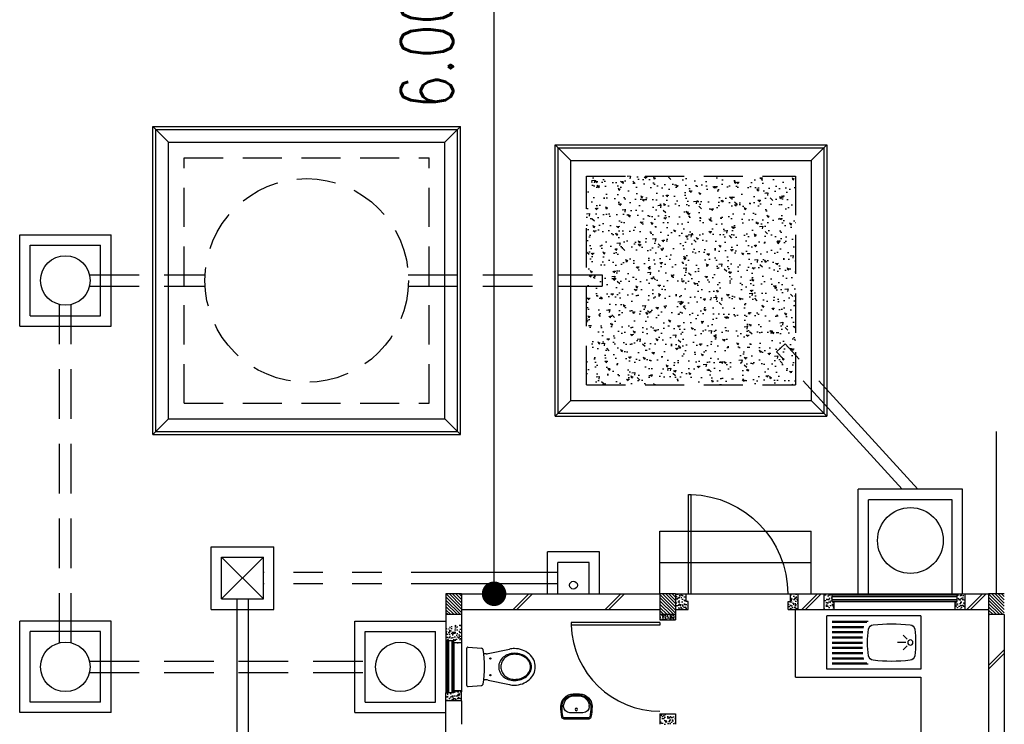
# Model space of a CAD drawing. Header units: millimetres. Extents: x 301 to 1479, y 491 to 1341.
# Tile 112 of 256: x 370.45 to 379.89, y 642.52 to 649.27. Entities that reach past the tile are written whole.
import ezdxf

# ---------------------------------------------------------------- set-up
doc = ezdxf.new("R2010")
doc.units = ezdxf.units.MM
doc.header["$LTSCALE"] = 1.5
doc.header["$MEASUREMENT"] = 0
for name, pattern in [('HIDDEN', [0.375, 0.25, -0.125]), ('HIDDEN2', [4.7625, 3.175, -1.5875]), ('PHANTOM2', [1.25, 0.625, -0.125, 0.125, -0.125, 0.125, -0.125])]:
    doc.linetypes.add(name, pattern=pattern)
for name, color, linetype in [('AP&SA', 254, 'HIDDEN'), ('Blk', 7, 'Continuous'), ('Block', 46, 'Continuous'), ('Boundary Wall', 64, 'Continuous'), ('BWCN', 4, 'Continuous'), ('DIM', 6, 'Continuous'), ('DOOR', 3, 'Continuous'), ('Ele', 8, 'Continuous'), ('HATCH', 7, 'Continuous'), ('Hatch Aggregate', 252, 'Continuous'), ('Hatch Col. C1 GF Ext.', 84, 'Continuous'), ('Hatch Stub Col', 251, 'Continuous'), ('Kerb', 251, 'Continuous'), ('P. Grease Trap', 64, 'Continuous'), ('P. Septic tank', 2, 'Continuous'), ('P. Sewr Manhole', 49, 'Continuous'), ('PVC Pipe 110', 69, 'Continuous'), ('PVC RWP 75', 77, 'Continuous'), ('PVC Sewer Pipe 110', 24, 'Continuous'), ('SANIT', 8, 'Continuous'), ('WINDOW', 1, 'Continuous')]:
    doc.layers.add(name, color=color, linetype=linetype)
doc.styles.add('RS1', font='romans.shx', dxfattribs={"width": 0.75, "height": 0.5})
doc.dimstyles.new('Souillac5', dxfattribs={"dimscale": 0.5, "dimtxt": 0.5, "dimasz": 0.47, "dimexe": 0, "dimexo": 1, "dimgap": 0.5, "dimtad": 1, "dimzin": 0, "dimdsep": 46, "dimtxsty": 'RS1', "dimblk": 'DOT', "dimcen": 3, "dimse1": 1, "dimse2": 1, "dimclrd": 6, "dimclre": 6, "dimclrt": 7, "dimaunit": 1, "dimadec": 0, "dimazin": 0, "dimtfac": 1, "dimtofl": 0, "dimtmove": 1, "dimatfit": 3, "dimfxl": 1, "dimtolj": 1, "dimtzin": 0, "dimlwe": -1, "dimarcsym": 0})
pattern_1 = [(50, (427.129014, 162.062746), (0.071726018, -0.0062752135), [0.0075, -0.0825]), (355, (427.129014, 162.062746), (-0.013875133, 0.075219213), [0.006, -0.066]), (100.451444, (427.13499, 162.06222), (0.057850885, 0.068943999), [0.006374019, -0.070114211]), (46.1842, (427.12901, 162.08275), (0.106724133, -0.016551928), [0.01125, -0.12375]), (96.635635, (427.13791, 162.08137), (0.093466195, 0.09741186), [0.009561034, -0.105171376]), (351.184164, (427.12901, 162.08275), (0.093466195, 0.09741186), [0.009, -0.099]), (21, (427.139014, 162.077746), (0.059690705, -0.040261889), [0.0075, -0.0825]), (326, (427.139014, 162.077746), (0.024331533, 0.072515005), [0.006, -0.066]), (71.451445, (427.14399, 162.07439), (0.084022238, 0.032253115), [0.006374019, -0.070114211]), (37.5, (427.129014, 162.062746), (0.0012159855, 0.0332893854), [0, -0.0652, 0, -0.067, 0, -0.06625]), (7.5, (427.129014, 162.062746), (0.0263069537, 0.0394411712), [0, -0.0382, 0, -0.0637, 0, -0.02525]), (327.5, (427.106714, 162.062746), (0.0533822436, -0.0022554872), [0, -0.025, 0, -0.078, 0, -0.1035]), (317.5, (427.096714, 162.062746), (0.058318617, 0.010010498), [0, -0.0325, 0, -0.0518, 0, -0.0735])]
pattern_2 = [(315, (448.28546, 157.028336), (0.0154679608, 0.0154679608), [])]
pattern_3 = [(50, (427.229014, 162.212746), (0.071726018, -0.0062752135), [0.0075, -0.0825]), (355, (427.229014, 162.212746), (-0.013875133, 0.075219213), [0.006, -0.066]), (100.451444, (427.23499, 162.21222), (0.057850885, 0.068943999), [0.006374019, -0.070114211]), (46.1842, (427.22901, 162.23275), (0.106724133, -0.016551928), [0.01125, -0.12375]), (96.635635, (427.23791, 162.23137), (0.093466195, 0.09741186), [0.009561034, -0.105171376]), (351.184164, (427.22901, 162.23275), (0.093466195, 0.09741186), [0.009, -0.099]), (21, (427.239014, 162.227746), (0.059690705, -0.040261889), [0.0075, -0.0825]), (326, (427.239014, 162.227746), (0.024331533, 0.072515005), [0.006, -0.066]), (71.451445, (427.24399, 162.22439), (0.084022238, 0.032253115), [0.006374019, -0.070114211]), (37.5, (427.229014, 162.212746), (0.0012159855, 0.0332893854), [0, -0.0652, 0, -0.067, 0, -0.06625]), (7.5, (427.229014, 162.212746), (0.0263069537, 0.0394411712), [0, -0.0382, 0, -0.0637, 0, -0.02525]), (327.5, (427.206714, 162.212746), (0.0533822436, -0.0022554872), [0, -0.025, 0, -0.078, 0, -0.1035]), (317.5, (427.196714, 162.212746), (0.058318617, 0.010010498), [0, -0.0325, 0, -0.0518, 0, -0.0735])]

# ---------------------------------------------------------------- blocks, each defined once
blk = doc.blocks.new('SSBSD90')
at = {"layer": 'Ele'}
for p, q in [((-900, 510), (0, 510)), ((-900, 510), (-900, 0)), ((0, 0), (0, 510)), ((-50, 460), (-395.5, 460)), ((-50, 450), (-382.1, 450)), ((-50, 410), (-354.7, 410)), ((-50, 400), (-351.5, 400)), ((-768.2, 286.8), (-729.3, 325.7)), ((-50, 360), (-345.7, 360)), ((-50, 350), (-344.7, 350)), ((-50, 310), (-341.6, 310)), ((-50, 300), (-341, 300)), ((-768.2, 223.2), (-729.3, 184.3)), ((-755, 255), (-675, 255)), ((-50, 200), (-341.6, 200)), ((-50, 210), (-341, 210)), ((-50, 260), (-340, 260)), ((-50, 250), (-340, 250)), ((-50, 100), (-354.7, 100)), ((-50, 110), (-351.5, 110)), ((-50, 150), (-345.7, 150)), ((-50, 160), (-344.7, 160)), ((-900, 0), (0, 0)), ((-50, 50), (-395.5, 50)), ((-50, 60), (-382.1, 60))]:
    blk.add_line(p, q, dxfattribs=at)
blk.add_circle((-800, 255), 25, dxfattribs=at)
for centre, radius, start, end in [((65, 255), 915, 172.01642, 187.98358), ((-791.6, 375.1), 50, 96.57699, 172.01642), ((-620, -1113.3), 1548.3, 83.42301, 96.57699), ((-448.4, 375.1), 50, 7.98358, 83.42301), ((-1305, 255), 915, 352.01642, 7.98358), ((-791.6, 134.9), 50, 187.98358, 263.42301), ((-448.4, 134.9), 50, 276.57699, 352.01642), ((-620, 1623.3), 1548.3, 263.42301, 276.57699)]:
    blk.add_arc(centre, radius, start, end, dxfattribs=at)
blk = doc.blocks.new('WC')
at = {"layer": 'SANIT'}
for p, q in [((-179.1, 0), (179.1, 0)), ((-189, -10.9), (-177.5, -141.5)), ((189, -10.9), (177.5, -141.5)), ((-125, -184.5), (-125, -161.4)), ((125, -184.5), (125, -161.4)), ((-127.2, -205.2), (-170.1, -407.8)), ((127.2, -205.2), (170.1, -407.8))]:
    blk.add_line(p, q, dxfattribs=at)
for points in [[(130, -455, 0.086378), (119.8, -396.7, 0.092622), (91.9, -348.9, 0.103078), (48.8, -316.1, 0.111925), (0, -305, 0.111925), (-48.8, -316.1, 0.103078), (-91.9, -348.9, 0.092622), (-119.8, -396.7, 0.086378), (-130, -455, 0.086378)], [(120, -455, 0.091554), (110.7, -404.8, 0.095342), (84.9, -363.1, 0.101238), (45.4, -334.7, 0.105842), (0, -325, 0.105842), (-45.4, -334.7, 0.101238), (-84.9, -363.1, 0.095342), (-110.7, -404.8, 0.091554), (-120, -455, 0.091554)], [(-175, -455, 0.087147), (-161.4, -532.7, 0.093047), (-123.7, -596.4, 0.102819), (-65.8, -640.2, 0.110985), (0, -655, 0.110985), (65.8, -640.2, 0.102819), (123.7, -596.4, 0.093047), (161.4, -532.7, 0.087147), (175, -455, 0.052217), (170.1, -407.8, 0.093047)], [(-170.1, -407.8, 0.052217), (-175, -455, 0.087147)], [(-130, -455, 0.079027), (-119.7, -519.8, 0.088191), (-91.9, -571.7, 0.105253), (-48.1, -608.1, 0.121599), (0, -620, 0.121599), (48.1, -608.1, 0.105253), (91.9, -571.7, 0.088191), (119.7, -519.8, 0.079027), (130, -455, 0.079027)], [(-120, -455, 0.077736), (-110.5, -515.9, 0.087342), (-84.9, -564.6, 0.105569), (-44.3, -598.9, 0.12344), (0, -610, 0.12344), (44.3, -598.9, 0.105569), (84.9, -564.6, 0.087342), (110.5, -515.9, 0.077736), (120, -455, 0.077736)]]:
    blk.add_lwpolyline(points, format="xyb", dxfattribs=at)
for centre in [(-80, -225), (80, -225)]:
    blk.add_circle(centre, 6, dxfattribs=at)
for centre, radius, start, end in [((-179.1, -10), 10, 90, 185.04245), ((179.1, -10), 10, 354.95755, 90), ((-162.6, -140.2), 15, 185.04245, 259.60796), ((0, 746.3), 916.3, 259.60796, 280.39204), ((-225, -184.5), 100, 348.04369, 0), ((225, -184.5), 100, 180, 191.95631), ((162.6, -140.2), 15, 280.39204, 354.95755)]:
    blk.add_arc(centre, radius, start, end, dxfattribs=at)
blk = doc.blocks.new('Wh1')
at = {"layer": 'SANIT'}
for p, q in [((197, 0), (-197, 0)), ((197, -20), (-197, -20)), ((105, -100), (-105, -100)), ((-205, -200), (-205, -217)), ((205, -200), (205, -217)), ((50, -380), (-50, -380)), ((50, -400), (-50, -400)), ((-30, -373), (30, -373))]:
    blk.add_line(p, q, dxfattribs=at)
blk.add_circle((0, -154), 20, dxfattribs=at)
for centre, radius, start, end in [((0, -200), 250, 180, 180), ((0, -200), 250, 0, 0), ((-197, -35), 35, 90, 167.7776), ((197, -35), 35, 12.2224, 90), ((567, -201), 817, 167.7776, 179.9598), ((567, -201), 797, 167.7776, 179.9598), ((-197, -35), 15, 90, 167.7776), ((-105, -200), 100, 90, 180), ((105, -200), 100, 0, 90), ((197, -35), 15, 12.2224, 90), ((-567, -201), 797, 0.0402, 12.2224), ((-567, -201), 817, 0.0402, 12.2224), ((-50, -200), 200, 180, 270), ((-50, -200), 180, 180, 270), ((-30, -197), 176, 186.7076, 270.013), ((30, -197), 176, 269.987, 353.2924), ((50, -200), 180, 270, 0), ((50, -200), 200, 270, 0)]:
    blk.add_arc(centre, radius, start, end, dxfattribs=at)
blk = doc.blocks.new('Dr900')
at = {"layer": 'DOOR'}
for p, q in [((-50, 0), (-50, 850)), ((-25, 850), (-50, 850)), ((-25, 0), (-25, 850)), ((-25, 0), (-50, 0))]:
    blk.add_line(p, q, dxfattribs=at)
blk.add_arc((-24.3, -0.3), 850.7, 91.72797, 179.98222, dxfattribs=at)
blk = doc.blocks.new('Dr1000')
at = {"layer": 'DOOR'}
for p, q in [((-50, 0), (-50, 950)), ((-25, 950), (-50, 950)), ((-25, 0), (-25, 950)), ((-25, 0), (-50, 0))]:
    blk.add_line(p, q, dxfattribs=at)
blk.add_arc((-24.4, -0.2), 950.6, 91.54201, 179.98579, dxfattribs=at)
blk = doc.blocks.new('SSSU-D1')
at = {"layer": 'Hatch Aggregate'}
h = blk.add_hatch(dxfattribs=at)
h.set_pattern_fill('AR-CONC', color=256, scale=0.03, angle=90)
h.set_pattern_definition([(140, (33579.427, -774173.30486), (0.018825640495, 0.21517805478), [0.0225, -0.2475]), (85, (33579.427, -774173.30486), (-0.22565764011, -0.041625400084), [0.018, -0.198]), (190.45144446, (33579.42857, -774173.28693), (-0.20683199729, 0.17355265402), [0.0191220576, -0.2103426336]), (136.1842, (33579.367, -774173.30486), (0.04965578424, 0.3201723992), [0.03375, -0.37125]), (186.63563549, (33579.37114, -774173.27818), (-0.29223558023, 0.2803985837), [0.0286831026, -0.315514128]), (81.18416399, (33579.367, -774173.30486), (-0.29223558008, 0.28039858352), [0.027, -0.2970000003]), (111, (33579.382, -774173.27486), (0.1207856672, 0.179072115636), [0.0225, -0.2475]), (56, (33579.382, -774173.27486), (-0.217545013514, 0.072994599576), [0.018, -0.198]), (161.45144474, (33579.39207, -774173.25994), (-0.09675934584, 0.25206671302), [0.019122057, -0.2103426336]), (127.5, (33579.427, -774173.304864), (-0.0998681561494, 0.003647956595), [0, -0.1956, 0, -0.201, 0, -0.19875]), (97.5, (33579.427, -774173.30486), (-0.118323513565, 0.078920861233), [0, -0.1146, 0, -0.1911, 0, -0.07575]), (57.5, (33579.427, -774173.371764), (0.00676646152, 0.160146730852), [0, -0.075, 0, -0.234, 0, -0.3105]), (47.5, (33579.427, -774173.40176), (-0.0300314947, 0.174955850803), [0, -0.0975, 0, -0.1554, 0, -0.2205])])
h.paths.add_polyline_path([(4.45, 11.8), (2.445, 11.8), (2.445, 9.8), (4.45, 9.8)])
at = {"layer": 'Hatch Col. C1 GF Ext.'}
h = blk.add_hatch(dxfattribs=at)
h.set_pattern_fill('ANSI31', color=256, scale=0.175, angle=-90)
h.set_pattern_definition(pattern_2)
h.paths.add_polyline_path([(1.1, 7.6), (1.25, 7.6), (1.25, 7.8), (1.1, 7.8)])
h = blk.add_hatch(dxfattribs=at)
h.set_pattern_fill('ANSI31', color=256, scale=0.175, angle=-90)
h.set_pattern_definition(pattern_2)
h.paths.add_polyline_path([(3.15, 7.6), (3.3, 7.6), (3.3, 7.8), (3.15, 7.8)])
h = blk.add_hatch(dxfattribs=at)
h.set_pattern_fill('ANSI31', color=256, scale=0.175, angle=-90)
h.set_pattern_definition(pattern_2)
h.paths.add_polyline_path([(6.3, 7.6), (6.45, 7.6), (6.45, 7.8), (6.3, 7.8)])
at = {"layer": 'Hatch Stub Col', "linetype": 'ByBlock'}
h = blk.add_hatch(dxfattribs=at)
h.set_pattern_fill('AR-CONC', color=256, scale=0.01, angle=720)
h.set_pattern_definition([(50, (427.129014, 162.212746), (0.071726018, -0.0062752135), [0.0075, -0.0825]), (355, (427.129014, 162.212746), (-0.013875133, 0.075219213), [0.006, -0.066]), (100.451444, (427.13499, 162.21222), (0.057850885, 0.068943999), [0.006374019, -0.070114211]), (46.1842, (427.12901, 162.23275), (0.106724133, -0.016551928), [0.01125, -0.12375]), (96.635635, (427.13791, 162.23137), (0.093466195, 0.09741186), [0.009561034, -0.105171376]), (351.184164, (427.12901, 162.23275), (0.093466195, 0.09741186), [0.009, -0.099]), (21, (427.139014, 162.227746), (0.059690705, -0.040261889), [0.0075, -0.0825]), (326, (427.139014, 162.227746), (0.024331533, 0.072515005), [0.006, -0.066]), (71.451445, (427.14399, 162.22439), (0.084022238, 0.032253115), [0.006374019, -0.070114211]), (37.5, (427.129014, 162.212746), (0.0012159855, 0.0332893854), [0, -0.0652, 0, -0.067, 0, -0.06625]), (7.5, (427.129014, 162.212746), (0.0263069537, 0.0394411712), [0, -0.0382, 0, -0.0637, 0, -0.02525]), (327.5, (427.106714, 162.212746), (0.0533822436, -0.0022554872), [0, -0.025, 0, -0.078, 0, -0.1035]), (317.5, (427.096714, 162.212746), (0.058318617, 0.010010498), [0, -0.0325, 0, -0.0518, 0, -0.0735])])
h.paths.add_polyline_path([(3.4, 7.8), (3.3, 7.8), (3.3, 7.65), (3.42, 7.65), (3.42, 7.725), (3.4, 7.725)])
h = blk.add_hatch(dxfattribs=at)
h.set_pattern_fill('AR-CONC', color=256, scale=0.01, angle=720)
h.set_pattern_definition([(50, (427.279014, 162.212746), (0.071726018, -0.0062752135), [0.0075, -0.0825]), (355, (427.279014, 162.212746), (-0.013875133, 0.075219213), [0.006, -0.066]), (100.451444, (427.28499, 162.21222), (0.057850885, 0.068943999), [0.006374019, -0.070114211]), (46.1842, (427.27901, 162.23275), (0.106724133, -0.016551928), [0.01125, -0.12375]), (96.635635, (427.28791, 162.23137), (0.093466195, 0.09741186), [0.009561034, -0.105171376]), (351.184164, (427.27901, 162.23275), (0.093466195, 0.09741186), [0.009, -0.099]), (21, (427.289014, 162.227746), (0.059690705, -0.040261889), [0.0075, -0.0825]), (326, (427.289014, 162.227746), (0.024331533, 0.072515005), [0.006, -0.066]), (71.451445, (427.29399, 162.22439), (0.084022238, 0.032253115), [0.006374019, -0.070114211]), (37.5, (427.279014, 162.212746), (0.0012159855, 0.0332893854), [0, -0.0652, 0, -0.067, 0, -0.06625]), (7.5, (427.279014, 162.212746), (0.0263069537, 0.0394411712), [0, -0.0382, 0, -0.0637, 0, -0.02525]), (327.5, (427.256714, 162.212746), (0.0533822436, -0.0022554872), [0, -0.025, 0, -0.078, 0, -0.1035]), (317.5, (427.246714, 162.212746), (0.058318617, 0.010010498), [0, -0.0325, 0, -0.0518, 0, -0.0735])])
h.paths.add_polyline_path([(4.475, 7.8), (4.4, 7.8), (4.4, 7.725), (4.38, 7.725), (4.38, 7.65), (4.475, 7.65)])
h = blk.add_hatch(dxfattribs=at)
h.set_pattern_fill('AR-CONC', color=256, scale=0.01, angle=720)
h.set_pattern_definition(pattern_3)
h.paths.add_polyline_path([(4.8196, 7.725), (4.7996, 7.725), (4.7996, 7.8), (4.7246, 7.8), (4.7246, 7.65), (4.8196, 7.65)])
h = blk.add_hatch(dxfattribs=at)
h.set_pattern_fill('AR-CONC', color=256, scale=0.01, angle=720)
h.set_pattern_definition(pattern_3)
h.paths.add_polyline_path([(6.0746, 7.8), (5.9996, 7.8), (5.9996, 7.725), (5.9796, 7.725), (5.9796, 7.65), (6.0746, 7.65)])
h = blk.add_hatch(dxfattribs=at)
h.set_pattern_fill('AR-CONC', color=256, scale=0.005, angle=720)
h.set_pattern_definition([(50, (427.129014, 162.212746), (0.0358630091, -0.0031376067), [0.00375, -0.04125]), (355, (427.129014, 162.212746), (-0.0069375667, 0.0376096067), [0.003, -0.033]), (100.4514445, (427.132003, 162.212485), (0.0289254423, 0.0344719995), [0.0031870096, -0.0350571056]), (46.1842, (427.129014, 162.222746), (0.0533620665, -0.008275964), [0.005625, -0.061875]), (96.635635, (427.13346, 162.222056), (0.046733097, 0.04870593), [0.004780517, -0.052585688]), (351.184164, (427.129014, 162.222746), (0.046733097, 0.04870593), [0.0045, -0.0495]), (21, (427.134014, 162.220246), (0.0298453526, -0.0201309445), [0.00375, -0.04125]), (326, (427.134014, 162.220246), (0.0121657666, 0.0362575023), [0.003, -0.033]), (71.451445, (427.1365, 162.21857), (0.0420111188, 0.0161265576), [0.0031870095, -0.0350571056]), (37.5, (427.129014, 162.212746), (0.00060799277, 0.0166446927), [0, -0.0326, 0, -0.0335, 0, -0.033125]), (7.5, (427.129014, 162.212746), (0.0131534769, 0.0197205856), [0, -0.0191, 0, -0.03185, 0, -0.012625]), (327.5, (427.117864, 162.212746), (0.0266911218, -0.0011277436), [0, -0.0125, 0, -0.039, 0, -0.05175]), (317.5, (427.112864, 162.212746), (0.0291593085, 0.0050052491), [0, -0.01625, 0, -0.0259, 0, -0.03675])])
h.paths.add_polyline_path([(3.3, 7.55), (3.3, 7.6), (3.15, 7.6), (3.15, 7.55)])
h = blk.add_hatch(dxfattribs=at)
h.set_pattern_fill('AR-CONC', color=256, scale=0.01, angle=720)
h.set_pattern_definition(pattern_1)
h.paths.add_polyline_path([(1.175, 7.35), (1.175, 7.33), (1.25, 7.33), (1.25, 7.5), (1.1, 7.5), (1.1, 7.35)])
h = blk.add_hatch(dxfattribs=at)
h.set_pattern_fill('AR-CONC', color=256, scale=0.01, angle=720)
h.set_pattern_definition(pattern_1)
h.paths.add_polyline_path([(1.25, 6.775), (1.25, 6.87), (1.175, 6.87), (1.175, 6.85), (1.1, 6.85), (1.1, 6.775)])
h = blk.add_hatch(dxfattribs=at)
h.set_pattern_fill('AR-CONC', color=256, scale=0.01, angle=720)
h.set_pattern_definition([(50, (427.129014, 162.012746), (0.071726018, -0.0062752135), [0.0075, -0.0825]), (355, (427.129014, 162.012746), (-0.013875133, 0.075219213), [0.006, -0.066]), (100.451444, (427.13499, 162.01222), (0.057850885, 0.068943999), [0.006374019, -0.070114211]), (46.1842, (427.12901, 162.03275), (0.106724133, -0.016551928), [0.01125, -0.12375]), (96.635635, (427.13791, 162.03137), (0.093466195, 0.09741186), [0.009561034, -0.105171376]), (351.184164, (427.12901, 162.03275), (0.093466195, 0.09741186), [0.009, -0.099]), (21, (427.139014, 162.027746), (0.059690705, -0.040261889), [0.0075, -0.0825]), (326, (427.139014, 162.027746), (0.024331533, 0.072515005), [0.006, -0.066]), (71.451445, (427.14399, 162.02439), (0.084022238, 0.032253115), [0.006374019, -0.070114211]), (37.5, (427.129014, 162.012746), (0.0012159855, 0.0332893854), [0, -0.0652, 0, -0.067, 0, -0.06625]), (7.5, (427.129014, 162.012746), (0.0263069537, 0.0394411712), [0, -0.0382, 0, -0.0637, 0, -0.02525]), (327.5, (427.106714, 162.012746), (0.0533822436, -0.0022554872), [0, -0.025, 0, -0.078, 0, -0.1035]), (317.5, (427.096714, 162.012746), (0.058318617, 0.010010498), [0, -0.0325, 0, -0.0518, 0, -0.0735])])
h.paths.add_polyline_path([(3.3, 6.65), (3.3, 6.55), (3.15, 6.55), (3.15, 6.65)])
at = {"layer": 'AP&SA', "linetype": 'HIDDEN'}
for p, q in [((-1.41, 11.975), (0.94, 11.975)), ((-1.41, 9.625), (-1.41, 11.975)), ((0.94, 9.625), (0.94, 11.975)), ((2.445, 9.8), (2.445, 11.8)), ((2.445, 11.8), (4.45, 11.8)), ((4.45, 11.8), (4.45, 9.8)), ((2.445, 9.8), (4.45, 9.8)), ((-1.41, 9.625), (0.94, 9.625))]:
    blk.add_line(p, q, dxfattribs=at)
at = {"layer": 'Block', "linetype": 'ByBlock'}
for p, q in [((1.25, 7.8), (3.15, 7.8)), ((4.475, 7.8), (4.7246, 7.8)), ((6.0746, 7.8), (6.3, 7.8)), ((1.25, 7.65), (3.15, 7.65)), ((4.475, 7.65), (4.7246, 7.65)), ((6.0746, 7.65), (6.3, 7.65)), ((6.3, 7.6), (6.3, 3.3)), ((6.45, 7.6), (6.45, 3.3)), ((1.1, 6.175), (1.1, 6.775)), ((1.25, 6.775), (1.25, 6.55))]:
    blk.add_line(p, q, dxfattribs=at)
at = {"layer": 'Boundary Wall', "linetype": 'ByBlock'}
blk.add_line((6.375, 7.8), (6.375, 9.355), dxfattribs=at)
at = {"layer": 'BWCN'}
for p, q in [((1.25, 7.8), (1.1, 7.8)), ((1.1, 7.8), (1.1, 7.6)), ((1.25, 7.8), (1.25, 7.6)), ((3.3, 7.8), (3.15, 7.8)), ((3.15, 7.8), (3.15, 7.6)), ((3.3, 7.8), (3.3, 7.6)), ((3.3, 7.8), (3.4, 7.8)), ((3.4, 7.725), (3.4, 7.8)), ((4.4, 7.8), (4.475, 7.8)), ((4.4, 7.725), (4.4, 7.8)), ((4.475, 7.65), (4.475, 7.8)), ((4.7246, 7.65), (4.7246, 7.8)), ((4.7246, 7.8), (4.7996, 7.8)), ((4.7996, 7.725), (4.7996, 7.8)), ((5.9996, 7.725), (5.9996, 7.8)), ((5.9996, 7.8), (6.0746, 7.8)), ((6.0746, 7.65), (6.0746, 7.8)), ((6.45, 7.8), (6.3, 7.8)), ((6.3, 7.8), (6.3, 7.6)), ((3.3, 7.65), (3.42, 7.65)), ((3.42, 7.725), (3.4, 7.725)), ((3.42, 7.65), (3.42, 7.725)), ((4.38, 7.65), (4.38, 7.725)), ((4.38, 7.725), (4.4, 7.725)), ((4.38, 7.65), (4.475, 7.65)), ((4.7246, 7.65), (4.8196, 7.65)), ((4.8196, 7.725), (4.7996, 7.725)), ((4.8196, 7.65), (4.8196, 7.725)), ((5.9796, 7.65), (5.9796, 7.725)), ((5.9796, 7.725), (5.9996, 7.725)), ((5.9796, 7.65), (6.0746, 7.65)), ((1.25, 7.6), (1.1, 7.6)), ((1.1, 7.6), (1.1, 7.35)), ((1.25, 7.6), (1.25, 7.33)), ((3.3, 7.6), (3.15, 7.6)), ((3.15, 7.6), (3.15, 7.55)), ((3.15, 7.55), (3.3, 7.55)), ((3.3, 7.6), (3.3, 7.55)), ((6.45, 7.6), (6.3, 7.6)), ((1.175, 7.35), (1.1, 7.35)), ((1.175, 7.33), (1.175, 7.35)), ((1.25, 7.33), (1.175, 7.33)), ((1.1, 6.775), (1.1, 6.85)), ((1.175, 6.85), (1.1, 6.85)), ((1.25, 6.87), (1.175, 6.87)), ((1.175, 6.87), (1.175, 6.85)), ((1.25, 6.775), (1.25, 6.87)), ((1.25, 6.775), (1.1, 6.775)), ((3.15, 6.65), (3.3, 6.65)), ((3.15, 6.65), (3.15, 6.55)), ((3.3, 6.65), (3.3, 6.55))]:
    blk.add_line(p, q, dxfattribs=at)
at = {"layer": 'Ele'}
for p, q in [((3.15, 7.8), (3.15, 8.4)), ((3.15, 8.4), (4.6, 8.4)), ((4.6, 7.8), (4.6, 8.4)), ((3.15, 8.1), (4.6, 8.1)), ((3.4, 7.8), (4.4, 7.8)), ((4.7996, 7.8), (5.9996, 7.8)), ((4.7996, 7.79), (5.9996, 7.79)), ((4.4505, 7), (4.4505, 7.65)), ((4.7996, 7.73), (5.9996, 7.73)), ((4.8196, 7.725), (5.9796, 7.725)), ((4.8196, 7.65), (5.9796, 7.65)), ((1.1, 7.35), (1.1, 6.85)), ((1.11, 7.35), (1.11, 6.85)), ((1.17, 7.35), (1.17, 6.85)), ((1.175, 7.33), (1.175, 6.87)), ((1.25, 7.33), (1.25, 6.87)), ((4.4505, 7), (5.65, 7)), ((5.65, 7), (5.65, 5.8))]:
    blk.add_line(p, q, dxfattribs=at)
at = {"layer": 'HATCH'}
for p, q in [((1.7425, 7.65), (1.8925, 7.8)), ((1.7778, 7.65), (1.9278, 7.8)), ((2.6249, 7.65), (2.7749, 7.8)), ((2.6602, 7.65), (2.8102, 7.8)), ((4.5089, 7.65), (4.6589, 7.8)), ((4.5443, 7.65), (4.6943, 7.8)), ((6.0919, 7.65), (6.2419, 7.8)), ((6.1273, 7.65), (6.2773, 7.8)), ((6.3, 7.1145), (6.45, 7.2645)), ((6.3, 7.0792), (6.45, 7.2292))]:
    blk.add_line(p, q, dxfattribs=at)
at = {"layer": 'Kerb'}
for p, q in [((-1.71, 9.325), (-1.71, 12.275)), ((-1.71, 12.275), (1.24, 12.275)), ((-1.71, 12.275), (-1.56, 12.125)), ((1.24, 12.275), (1.09, 12.125)), ((1.24, 9.325), (1.24, 12.275)), ((-1.68, 9.355), (-1.68, 12.245)), ((-1.68, 12.245), (1.21, 12.245)), ((1.21, 9.355), (1.21, 12.245)), ((-1.56, 12.125), (1.09, 12.125)), ((-1.56, 9.475), (-1.56, 12.125)), ((1.09, 9.475), (1.09, 12.125)), ((2.145, 9.5), (2.145, 12.1)), ((2.145, 12.1), (4.75, 12.1)), ((2.295, 11.95), (2.145, 12.1)), ((4.6, 11.95), (4.75, 12.1)), ((4.75, 12.1), (4.75, 9.5)), ((2.175, 9.53), (2.175, 12.07)), ((2.175, 12.07), (4.72, 12.07)), ((4.72, 12.07), (4.72, 9.53)), ((2.295, 9.65), (2.295, 11.95)), ((2.295, 11.95), (4.6, 11.95)), ((4.6, 11.95), (4.6, 9.65)), ((-2.985, 10.3625), (-2.985, 11.2375)), ((-2.985, 11.2375), (-2.11, 11.2375)), ((-2.11, 10.3625), (-2.11, 11.2375)), ((-2.885, 10.4625), (-2.885, 11.1375)), ((-2.885, 11.1375), (-2.21, 11.1375)), ((-2.21, 10.4625), (-2.21, 11.1375)), ((-2.885, 10.4625), (-2.21, 10.4625)), ((-2.985, 10.3625), (-2.11, 10.3625)), ((2.295, 9.65), (2.145, 9.5)), ((2.295, 9.65), (4.6, 9.65)), ((4.6, 9.65), (4.75, 9.5)), ((2.175, 9.53), (4.72, 9.53)), ((-1.71, 9.325), (-1.56, 9.475)), ((-1.56, 9.475), (1.09, 9.475)), ((1.24, 9.325), (1.09, 9.475)), ((2.145, 9.5), (4.75, 9.5)), ((-1.68, 9.355), (1.21, 9.355)), ((-1.71, 9.325), (1.24, 9.325)), ((5.05, 7.8), (5.05, 8.8)), ((6.05, 8.8), (5.05, 8.8)), ((6.05, 7.8), (6.05, 8.8)), ((5.15, 7.8), (5.15, 8.7)), ((5.95, 8.7), (5.15, 8.7)), ((5.95, 7.8), (5.95, 8.7)), ((-1.15, 8.25), (-0.55, 8.25)), ((-1.15, 7.65), (-1.15, 8.25)), ((-0.55, 7.65), (-0.55, 8.25)), ((-1.05, 8.15), (-0.65, 8.15)), ((-1.05, 7.75), (-1.05, 8.15)), ((-1.05, 8.15), (-0.65, 7.75)), ((-1.05, 7.75), (-0.65, 8.15)), ((-0.65, 7.75), (-0.65, 8.15)), ((2.5712, 8.2), (2.0712, 8.2)), ((2.0712, 7.8), (2.0712, 8.2)), ((2.5712, 7.8), (2.5712, 8.2)), ((2.1712, 7.8), (2.1712, 8.1)), ((2.4712, 8.1), (2.1712, 8.1)), ((2.4712, 7.8), (2.4712, 8.1)), ((-1.05, 7.75), (-0.65, 7.75)), ((-1.15, 7.65), (-0.55, 7.65)), ((-2.985, 6.6625), (-2.985, 7.5375)), ((-2.11, 7.5375), (-2.985, 7.5375)), ((-2.11, 6.6625), (-2.11, 7.5375)), ((0.225, 6.6625), (0.225, 7.5375)), ((0.225, 7.5375), (1.1, 7.5375)), ((-2.885, 6.7625), (-2.885, 7.4375)), ((-2.21, 7.4375), (-2.885, 7.4375)), ((-2.21, 6.7625), (-2.21, 7.4375)), ((0.325, 6.7625), (0.325, 7.4375)), ((0.325, 7.4375), (1, 7.4375)), ((1, 6.7625), (1, 7.4375)), ((-2.21, 6.7625), (-2.885, 6.7625)), ((0.325, 6.7625), (1, 6.7625)), ((-2.11, 6.6625), (-2.985, 6.6625)), ((0.225, 6.6625), (1.1, 6.6625))]:
    blk.add_line(p, q, dxfattribs=at)
at = {"layer": 'P. Grease Trap'}
blk.add_circle((5.55, 8.31), 0.315, dxfattribs=at)
at = {"layer": 'P. Septic tank', "linetype": 'HIDDEN'}
blk.add_circle((-0.235, 10.8), 0.975, dxfattribs=at)
at = {"layer": 'P. Sewr Manhole'}
for centre in [(-2.5475, 10.8), (-2.5475, 7.1), (0.6625, 7.1)]:
    blk.add_circle(centre, 0.2375, dxfattribs=at)
at = {"layer": 'PVC Pipe 110', "linetype": 'PHANTOM2', "ltscale": 2}
blk.add_line((4.3488, 10.1922), (4.2676, 10.118), dxfattribs=at)
at = {"layer": 'PVC Pipe 110', "linetype": 'PHANTOM2', "ltscale": 1.5}
for p, q in [((5.6218, 8.8), (4.3488, 10.1922)), ((5.4727, 8.8), (4.2676, 10.118)), ((2.1712, 8.005), (-0.65, 8.005)), ((2.1712, 7.895), (-0.65, 7.895)), ((-0.905, 7.75), (-0.905, 6.05)), ((-0.795, 7.75), (-0.795, 6.05))]:
    blk.add_line(p, q, dxfattribs=at)
at = {"layer": 'PVC RWP 75'}
blk.add_circle((2.3212, 7.8825), 0.0375, dxfattribs=at)
at = {"layer": 'PVC Sewer Pipe 110', "linetype": 'HIDDEN2', "ltscale": 0.1}
for p, q in [((-2.3165, 10.855), (-1.2084, 10.855)), ((0.7384, 10.855), (2.595, 10.855)), ((-2.3165, 10.745), (-1.2084, 10.745)), ((0.7384, 10.745), (2.595, 10.745)), ((-2.6025, 7.331), (-2.6025, 10.569)), ((-2.4925, 7.331), (-2.4925, 10.569)), ((-2.3165, 7.155), (0.4315, 7.155)), ((-2.3165, 7.045), (0.4315, 7.045))]:
    blk.add_line(p, q, dxfattribs=at)
at = {"layer": 'PVC Sewer Pipe 110', "linetype": 'HIDDEN2'}
blk.add_line((2.595, 10.855), (2.595, 10.745), dxfattribs=at)
at = {"layer": 'WINDOW'}
for p, q in [((4.7996, 7.775), (5.9996, 7.775)), ((4.7996, 7.745), (5.9996, 7.745))]:
    blk.add_line(p, q, dxfattribs=at)
at = {"layer": 'WINDOW', "linetype": 'HIDDEN2', "ltscale": 0.5}
for p, q in [((1.125, 7.35), (1.125, 6.85)), ((1.155, 7.35), (1.155, 6.85))]:
    blk.add_line(p, q, dxfattribs=at)
at = {"layer": 'DOOR', "xscale": -0.001, "yscale": 0.001, "zscale": 0.001}
blk.add_blockref('Dr1000', (3.4, 7.8), dxfattribs=at)
at = {"layer": 'DOOR', "xscale": 0.001, "yscale": 0.001, "zscale": 0.001, "rotation": 90}
blk.add_blockref('Dr900', (3.15, 7.55), dxfattribs=at)
at = {"layer": 'SANIT', "xscale": 0.001, "yscale": 0.001, "zscale": 0.001, "rotation": 89.99999999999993}
blk.add_blockref('WC', (1.3, 7.1), dxfattribs=at)
at = {"layer": 'WINDOW', "linetype": 'ByBlock', "xscale": -0.001, "yscale": 0.001, "zscale": 0.001}
blk.add_blockref('SSBSD90', (4.75, 7.0778), dxfattribs=at)
at = {"layer": 'WINDOW', "linetype": 'ByBlock', "xscale": -0.0006, "yscale": 0.0006, "zscale": 0.0006, "rotation": 180}
blk.add_blockref('Wh1', (2.3497, 6.6), dxfattribs=at)
blk = doc.blocks.new('_DOT')
at = {"color": 0, "linetype": 'ByBlock'}
blk.add_line((-0.5, 0), (-1, 0), dxfattribs=at)
at = {"color": 0, "linetype": 'ByBlock', "const_width": 0.5}
blk.add_lwpolyline([(-0.25, 0, 1), (0.25, 0, 1)], format="xyb", close=True, dxfattribs=at)
blk = doc.blocks.new('*D136')
at = {"layer": 'DEFPOINTS', "color": 0, "transparency": 16777216}
for p in [(374.9985, 649.769), (374.9985, 649.769), (374.9985, 643.769)]:
    blk.add_point(p, dxfattribs=at)
at = {"layer": 'DIM', "color": 6, "lineweight": -2, "transparency": 16777216}
blk.add_line((374.9985, 644.004), (374.9985, 649.534), dxfattribs=at)
at = {"layer": 'DIM', "color": 6, "lineweight": -2, "transparency": 16777216, "xscale": 0.235, "yscale": 0.235, "zscale": 0.235}
for p, rotation in [((374.9985, 649.769), 90), ((374.9985, 643.769), 270)]:
    blk.add_blockref('_DOT', p, dxfattribs=dict(at, rotation=rotation))
at = {"layer": 'DIM', "color": 7, "transparency": 16777216, "insert": (374.3549, 648.978), "char_height": 0.5, "attachment_point": 5, "rotation": 90, "style": 'RS1'}
blk.add_mtext('\\A1;6.00', dxfattribs=at)

msp = doc.modelspace()

# ---------------------------------------------------------------- block references
at = {"layer": 'Blk'}
msp.add_blockref('SSSU-D1', (373.4376, 635.969), dxfattribs=at)

# ---------------------------------------------------------------- dimensions: what is measured, and where the dimension line sits
at = {"layer": 'DIM'}
dim = msp.add_linear_dim(base=(374.9985, 649.769), p1=(374.9985, 643.769), p2=(374.9985, 649.769), angle=270, dimstyle='Souillac5', override={"dimtmove": 2}, dxfattribs=at)
dim.commit()
dim.dimension.update_dxf_attribs({"geometry": '*D136', "text_midpoint": (374.3549, 648.978), "dimtype": 160})

doc.saveas('drawing.dxf')
